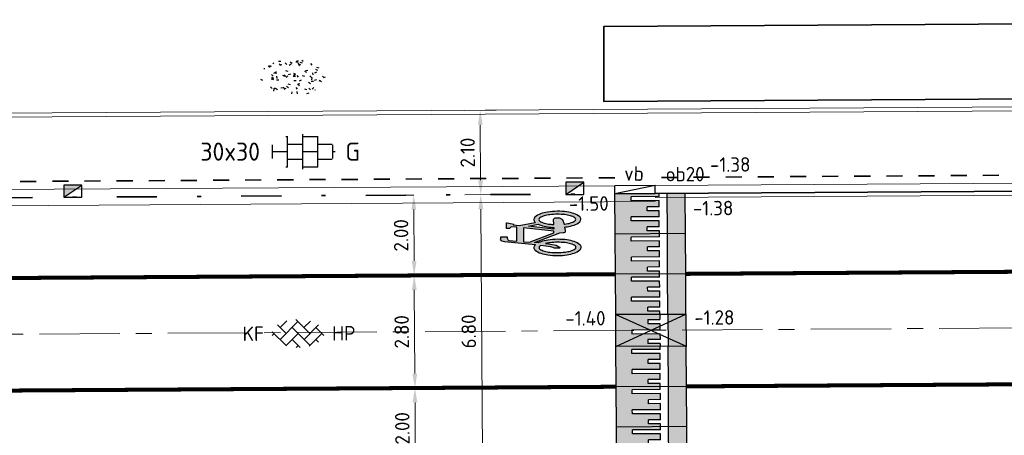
# Model space of a CAD drawing. Header units: metres. Extents: x 97990 to 98409, y 436026 to 436301.
# Tile 42 of 55: x 98240 to 98265, y 436276 to 436286. Entities that reach past the tile are written whole.
import ezdxf
from ezdxf.enums import TextEntityAlignment as Align

# ---------------------------------------------------------------- set-up
doc = ezdxf.new("R2010")
doc.units = ezdxf.units.M
for name, pattern in [('AM-AS-SO', [16, 10, -2, 2, -2]), ('VH-GELEIDEBAND-SO', [6, 2, -2, 0, -2]), ('VW-11_STREEP', [2, 1, -1]), ('ZZ-HIDDEN-SO', [4, 2, -2])]:
    doc.linetypes.add(name, pattern=pattern)
for name, color, linetype, lineweight in [('N-WE-AM-AS_WEG-G', 10, 'AM-AS-SO', 18), ('N-WE-GR-GRAS-S-200', 60, 'Continuous', 25), ('N-WE-GR-HAAG-G', 94, 'GR-HAAG1-SO', 35), ('N-WE-RI-HWA_KOLK-S-200', 150, 'Continuous', 25), ('N-WE-VH-DREMPEL_PREFAB_ELEMENT-S', 30, 'Continuous', 25), ('N-WE-VH-FUNDERING_ZANDCEMENTSTABILISATIE-G', 7, 'ZZ-HIDDEN-SO', 35), ('N-WE-VH-KANTOPSLUITING-T18-200', 1, 'Continuous', 18), ('N-WE-VH-KANTOPSLUITING_ACHTERKANTBAND-G', 1, 'Continuous', 18), ('N-WE-VH-KANTOPSLUITING_GELEIDEBAND-G', 20, 'VH-GELEIDEBAND-SO', 35), ('N-WE-VH-KANTOPSLUITING_OPSLUITBAND-G', 150, 'Continuous', 35), ('N-WE-VH-KANTOPSLUITING_OPSLUITBAND_100X200-G', 1, 'Continuous', 18), ('N-WE-VH-KANTVERHARDING_ROLLAAG-G', 60, 'Continuous', 18), ('N-WE-VH-KANTVERHARDING_STREKLAAG-G', 60, 'Continuous', 18), ('N-WE-VH-M-200', 7, 'Continuous', 18), ('N-WE-VH-NAP-T18-200', 4, 'Continuous', 18), ('N-WE-VH-OPENVERHARDING_BETONSTRAATSTEEN-S-200', 90, 'Continuous', 25), ('N-WE-VH-OPENVERHARDING_TEGEL-S-250', 90, 'Continuous', 25), ('N-WE-VW-MARKERING_LANGS_STREEP_11_010-G', 7, 'VW-11_STREEP', 13), ('N-WE-VW-MARKERING_SYMBOOL-S', 7, 'Continuous', 25), ('R-WE-VH-KANTOPSLUITING_ELEMENT_VERLOOPBAND-S', 40, 'Continuous', 25)]:
    doc.layers.add(name, color=color, linetype=linetype, lineweight=lineweight)
doc.styles.add('NLCS-ISO', font='NLCS-ISO.ttf')
doc.styles.add('NLCS-ISO-M200-T18', font='NLCS-ISO.ttf', dxfattribs={"height": 0.36})
doc.linetypes.add('GR-HAAG1-SO', pattern='A,6,[176,NLCS.SHX,S=0.125,R=0,X=0,Y=0],-2', length=8)
doc.dimstyles.new('NLCS-M200-T18-PIJL_L2_H0', dxfattribs={"dimscale": 0.2, "dimtxt": 2.5, "dimasz": 1.8, "dimexe": 2, "dimexo": 2, "dimgap": 0.7, "dimtad": 1, "dimzin": 0, "dimdsep": 46, "dimtxsty": 'NLCS-ISO-M200-T18', "dimcen": 0, "dimdle": 2, "dimclrd": 256, "dimclre": 256, "dimclrt": 1, "dimadec": 0, "dimazin": 0, "dimtfac": 1, "dimtdec": 3, "dimtofl": 0, "dimtmove": 0, "dimatfit": 3, "dimfxl": 2, "dimfxlon": 1, "dimtfillclr": 256, "dimtolj": 1, "dimtzin": 0, "dimlwd": -1, "dimlwe": -1, "dimarcsym": 0})

# ---------------------------------------------------------------- blocks, each defined once
blk = doc.blocks.new('SVH-DREMPEL_PREFAB_1750X1000')
h = blk.add_hatch(color=254)
h.dxf.hatch_style = 1
h.paths.add_polyline_path([(1, 1.75), (0, 1.75), (0, 1.300000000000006), (1, 1.300000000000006)])
h.paths.add_polyline_path([(0.8250000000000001, 1.100000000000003), (0.675, 1.100000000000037), (0.675, 0.7999999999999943), (0.5750000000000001, 0.7999999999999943), (0.5750000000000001, 1.100000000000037), (0.425, 1.100000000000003), (0.425, 0.4000000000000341), (0.325, 0.4000000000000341), (0.325, 1.100000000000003), (0.175, 1.100000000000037), (0.175, 0.7999999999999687), (0.07499999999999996, 0.7999999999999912), (0.07500000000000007, 1.10000000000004), (0, 1.100000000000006), (0, 0), (1, -2.220446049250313e-16), (1, 1.100000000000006), (0.925, 1.100000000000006), (0.925, 0.4000000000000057), (0.8250000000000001, 0.4000000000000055)])
for p, q in [((0, 1.75), (0, 0)), ((0, 1.75), (1, 1.75)), ((1, 1.75), (1, 0)), ((0, 1.300000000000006), (1, 1.300000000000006)), ((0, 1.100000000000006), (0.075, 1.10000000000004)), ((0.075, 1.10000000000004), (0.075, 0.7999999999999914)), ((0.175, 1.100000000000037), (0.325, 1.100000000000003)), ((0.175, 1.100000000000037), (0.175, 0.7999999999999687)), ((0.325, 1.100000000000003), (0.325, 0.4000000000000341)), ((0.425, 1.100000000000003), (0.5750000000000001, 1.100000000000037)), ((0.425, 1.100000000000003), (0.425, 0.4000000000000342)), ((0.5750000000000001, 1.100000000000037), (0.5750000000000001, 0.7999999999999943)), ((0.675, 1.100000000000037), (0.8250000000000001, 1.100000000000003)), ((0.675, 1.100000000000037), (0.675, 0.7999999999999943)), ((0.8250000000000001, 1.100000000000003), (0.8250000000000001, 0.4000000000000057)), ((0.925, 1.100000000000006), (1, 1.100000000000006)), ((0.925, 1.100000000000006), (0.925, 0.4000000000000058)), ((0.075, 0.7999999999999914), (0.175, 0.7999999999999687)), ((0.5750000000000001, 0.7999999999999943), (0.675, 0.7999999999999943)), ((0.325, 0.4000000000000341), (0.425, 0.4000000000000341)), ((0.8250000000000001, 0.4000000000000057), (0.925, 0.4000000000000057)), ((0, 0), (1, 0))]:
    blk.add_line(p, q)
blk = doc.blocks.new('SVW-MARKERING_SYMBOOL_FIETS_2.0')
h = blk.add_hatch(color=256)
h.paths.add_polyline_path([(-0.0893796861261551, 1.999999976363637), (-0.1260769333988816, 1.999999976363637), (-0.1260769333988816, 2), (-0.1627741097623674, 2, 0.2360683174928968), (-0.1994714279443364, 1.963302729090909), (-0.2178200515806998, 1.90825685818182), (-0.2942099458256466, 1.135263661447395, 0.006813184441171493), (-0.3019926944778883, 1.144906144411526, 0.2231196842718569), (-0.3646090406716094, 1.174311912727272, 0.2231196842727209), (-0.4272253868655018, 1.144906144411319, 0.09064812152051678), (-0.5073278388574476, 1.002337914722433, 0.04745077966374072), (-0.5494175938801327, 0.8275192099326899, 0.03537354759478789), (-0.5664439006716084, 0.5871559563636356, 0.03537354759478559), (-0.5494175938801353, 0.346792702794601, 0.04745077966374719), (-0.5073278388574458, 0.1719739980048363, 0.09064812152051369), (-0.4272253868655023, 0.02940576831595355, 0.2231196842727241), (-0.3646090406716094, 0, 0.223119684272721), (-0.3019926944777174, 0.02940576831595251, 0.0906481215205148), (-0.2218902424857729, 0.1719739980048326, 0.04745077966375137), (-0.1798004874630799, 0.3467927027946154, 0.03537354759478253), (-0.1627741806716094, 0.5871559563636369, 0.03537354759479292), (-0.1798004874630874, 0.8275192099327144, 0.04745077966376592), (-0.2218902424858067, 1.002337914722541, 0.038863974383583), (-0.2499456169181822, 1.06710290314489), (-0.2416865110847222, 1.160706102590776), (0.002363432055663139, 0.5253944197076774), (0.002363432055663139, 0.440366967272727, 0.5446649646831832), (0.05740930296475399, 0.3853210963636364), (0.1407486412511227, 0.4032653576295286, 0.008345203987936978), (0.1478301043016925, 0.3467927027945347, 0.04745077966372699), (0.1899198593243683, 0.1719739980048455, 0.09064812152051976), (0.2700223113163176, 0.02940576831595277, 0.2231196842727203), (0.3326386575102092, 0, 0.2231196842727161), (0.3952550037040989, 0.02940576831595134, 0.09064812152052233), (0.4753574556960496, 0.171973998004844, 0.04745077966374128), (0.5174472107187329, 0.3467927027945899, 0.03537354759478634), (0.5344735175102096, 0.5871559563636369, 0.03537354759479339), (0.5174472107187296, 0.8275192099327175, 0.04745077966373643), (0.4753574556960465, 1.002337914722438, 0.09064812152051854), (0.3952550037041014, 1.14490614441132, 0.22311968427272), (0.3326386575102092, 1.174311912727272, 0.2231196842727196), (0.2700223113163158, 1.14490614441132, 0.006813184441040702), (0.2622395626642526, 1.135263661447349), (0.1858496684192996, 1.541284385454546), (0.2041982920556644, 1.688073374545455), (0.222546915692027, 1.66972475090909), (0.2592441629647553, 1.834862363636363, 0.5489458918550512), (0.2408955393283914, 1.853210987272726), (0.1124551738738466, 1.853210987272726), (0.1124551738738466, 1.779816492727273), (0.1589383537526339, 1.733333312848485), (0.1491524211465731, 1.596330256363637), (-0.2032490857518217, 1.596330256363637), (-0.185406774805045, 1.798543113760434, -0.2817769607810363), (-0.1260769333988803, 1.834862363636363), (-0.0893796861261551, 1.834862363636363)])
h.paths.add_polyline_path([(0.1308037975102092, 1.431192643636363), (0.03906067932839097, 0.6788990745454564), (0.002363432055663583, 0.6788990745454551), (-0.2306719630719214, 1.285537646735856), (-0.2178200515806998, 1.431192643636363)], flags=16)
h.paths.add_polyline_path([(0.1675010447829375, 1.302752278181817), (0.2155579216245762, 1.062467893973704, 0.03598583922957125), (0.1899198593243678, 1.002337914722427, 0.04745077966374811), (0.1478301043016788, 0.8275192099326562, 0.02190482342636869), (0.1332736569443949, 0.6788990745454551), (0.09410655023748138, 0.6788990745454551)], flags=16)
h.paths.add_polyline_path([(-0.3266833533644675, 1.025730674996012, -0.01664003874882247), (-0.3127564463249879, 1.003573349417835), (-0.3462604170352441, 0.7522935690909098), (-0.3829576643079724, 0.6605504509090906), (-0.3829576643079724, 0.5504587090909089, 0.7207592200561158), (-0.3646090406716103, 0.5321100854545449, 0.1622776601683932), (-0.3462604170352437, 0.5504587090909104), (-0.3095631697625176, 0.6238532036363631), (-0.2728659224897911, 0.8073394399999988), (-0.2662235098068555, 0.8826201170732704, -0.03090717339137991), (-0.2470638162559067, 0.7756656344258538, -0.02887400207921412), (-0.2361686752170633, 0.5871559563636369, -0.0288740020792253), (-0.2470638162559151, 0.3986462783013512, -0.03940657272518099), (-0.2737879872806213, 0.2627950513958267, -0.08052682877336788), (-0.3266833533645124, 0.1485812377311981, -0.249059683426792), (-0.3646090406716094, 0.128440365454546, -0.2490596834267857), (-0.4025347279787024, 0.1485812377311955, -0.08052682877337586), (-0.455430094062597, 0.262795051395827, -0.03940657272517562), (-0.4821542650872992, 0.3986462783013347, -0.02887400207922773), (-0.4930494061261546, 0.5871559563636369, -0.02887400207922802), (-0.4821542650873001, 0.7756656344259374, -0.03940657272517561), (-0.4554300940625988, 0.9115168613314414, -0.08052682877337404), (-0.4025347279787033, 1.025730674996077, -0.2490596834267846), (-0.3646090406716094, 1.045871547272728, -0.2490596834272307)], flags=16)
h.paths.add_polyline_path([(0.3326386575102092, 1.045871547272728, -0.2490596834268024), (0.3705643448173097, 1.025730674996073, -0.08052682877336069), (0.4234597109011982, 0.9115168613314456, -0.03940657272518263), (0.4501838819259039, 0.7756656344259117, -0.02887400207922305), (0.4610790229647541, 0.5871559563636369, -0.02887400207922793), (0.4501838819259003, 0.3986462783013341, -0.03940657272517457), (0.423459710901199, 0.2627950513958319, -0.08052682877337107), (0.3705643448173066, 0.1485812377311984, -0.2490596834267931), (0.3326386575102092, 0.128440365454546, -0.2490596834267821), (0.2947129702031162, 0.1485812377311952, -0.08052682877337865), (0.2418176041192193, 0.2627950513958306, -0.03940657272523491), (0.2150934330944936, 0.3986462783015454, -0.003097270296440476), (0.2128827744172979, 0.418796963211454), (0.3326386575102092, 0.4587155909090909), (0.3693359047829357, 0.5321100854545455), (0.3693359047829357, 0.6422018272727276, 0.4142135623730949), (0.3326386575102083, 0.6788990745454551), (0.2067722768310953, 0.6788990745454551, -0.01484253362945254), (0.2150934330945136, 0.775665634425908, -0.0394065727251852), (0.2418176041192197, 0.9115168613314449, -0.08052682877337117), (0.2947129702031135, 1.025730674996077, -0.2490596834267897)], flags=16)
at = {"flags": 128}
for points in [[(-0.2942099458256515, 1.135263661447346), (-0.2178200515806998, 1.908256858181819), (-0.1994714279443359, 1.96330272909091, -0.4142135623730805), (-0.1260769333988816, 1.999999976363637), (-0.0893796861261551, 1.999999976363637), (-0.0893796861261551, 1.834862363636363), (-0.1260769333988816, 1.834862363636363, 0.2817769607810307), (-0.185406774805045, 1.798543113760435), (-0.2032490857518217, 1.596330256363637), (0.1491524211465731, 1.596330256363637), (0.1589383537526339, 1.733333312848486), (0.1124551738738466, 1.779816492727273), (0.1124551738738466, 1.853210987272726), (0.2408955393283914, 1.853210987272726, -0.5489458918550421), (0.2592441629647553, 1.834862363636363), (0.222546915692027, 1.66972475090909), (0.2041982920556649, 1.688073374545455), (0.1858496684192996, 1.541284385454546), (0.2622395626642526, 1.135263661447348)], [(-0.3019926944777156, 1.144906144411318, 0.22311968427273), (-0.3646090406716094, 1.174311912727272, 0.2231196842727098), (-0.4272253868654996, 1.144906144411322, 0.09064812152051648), (-0.5073278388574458, 1.002337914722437, 0.04745077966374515), (-0.5494175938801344, 0.827519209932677, 0.03537354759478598), (-0.5664439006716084, 0.5871559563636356, 0.0353735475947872), (-0.5494175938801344, 0.34679270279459, 0.04745077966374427), (-0.5073278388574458, 0.1719739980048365, 0.09064812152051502), (-0.4272253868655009, 0.0294057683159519, 0.2231196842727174), (-0.3646090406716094, 0, 0.2231196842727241), (-0.3019926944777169, 0.0294057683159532, 0.09064812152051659), (-0.2218902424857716, 0.1719739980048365, 0.04745077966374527), (-0.1798004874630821, 0.3467927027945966, 0.03537354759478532), (-0.1627741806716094, 0.5871559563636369, 0.03537354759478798), (-0.1798004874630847, 0.827519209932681, 0.04745077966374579), (-0.2218902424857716, 1.002337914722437, 0.03886397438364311), (-0.2499456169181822, 1.067102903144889), (-0.2416865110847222, 1.160706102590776), (0.002363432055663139, 0.5253944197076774), (0.002363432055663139, 0.440366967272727, 0.544664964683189), (0.05740930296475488, 0.3853210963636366), (0.1407486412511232, 0.4032653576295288, 0.008345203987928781), (0.1478301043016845, 0.34679270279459, 0.04745077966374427), (0.1899198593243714, 0.1719739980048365, 0.09064812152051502), (0.270022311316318, 0.0294057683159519, 0.2231196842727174), (0.3326386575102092, 0, 0.2231196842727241), (0.3952550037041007, 0.0294057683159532, 0.09064812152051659), (0.4753574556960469, 0.1719739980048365, 0.04745077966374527), (0.5174472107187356, 0.3467927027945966, 0.03537354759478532), (0.5344735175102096, 0.5871559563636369, 0.03537354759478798), (0.5174472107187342, 0.827519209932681, 0.04745077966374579), (0.4753574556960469, 1.002337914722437, 0.09064812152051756), (0.3952550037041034, 1.144906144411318, 0.22311968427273), (0.3326386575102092, 1.174311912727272, 0.2231196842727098), (0.270022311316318, 1.144906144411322)]]:
    blk.add_lwpolyline(points, format="xyb", dxfattribs=at)
blk.add_lwpolyline([(-0.2306719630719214, 1.285537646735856), (0.002363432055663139, 0.6788990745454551), (0.03906067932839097, 0.6788990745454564), (0.1308037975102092, 1.431192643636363), (-0.2178200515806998, 1.431192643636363)], close=True, dxfattribs=at)
for points in [[(0.2155579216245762, 1.062467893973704, 0.03598583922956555), (0.1899198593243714, 1.002337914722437, 0.04745077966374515), (0.1478301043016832, 0.827519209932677, 0.02190482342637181), (0.1332736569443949, 0.6788990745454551), (0.09410655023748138, 0.6788990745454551), (0.167501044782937, 1.302752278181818)], [(-0.2662235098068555, 0.8826201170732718), (-0.2728659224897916, 0.8073394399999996), (-0.3095631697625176, 0.6238532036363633), (-0.3462604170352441, 0.5504587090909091, -0.1622776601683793), (-0.3646090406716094, 0.5321100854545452, -0.7207592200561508), (-0.3829576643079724, 0.5504587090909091), (-0.3829576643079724, 0.6605504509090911), (-0.3462604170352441, 0.7522935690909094), (-0.3127564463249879, 1.003573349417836, 0.01664003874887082), (-0.3266833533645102, 1.025730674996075, 0.2490596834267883), (-0.3646090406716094, 1.045871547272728, 0.2490596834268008), (-0.4025347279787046, 1.025730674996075, 0.08052682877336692), (-0.4554300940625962, 0.9115168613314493, 0.0394065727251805), (-0.4821542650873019, 0.7756656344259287, 0.02887400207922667), (-0.4930494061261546, 0.5871559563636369, 0.02887400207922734), (-0.4821542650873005, 0.3986462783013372, 0.03940657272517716), (-0.4554300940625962, 0.2627950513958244, 0.08052682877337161), (-0.4025347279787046, 0.1485812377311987, 0.2490596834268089), (-0.3646090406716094, 0.128440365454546, 0.2490596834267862), (-0.3266833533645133, 0.1485812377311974, 0.08052682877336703), (-0.2737879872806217, 0.2627950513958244, 0.0394065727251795), (-0.247063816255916, 0.3986462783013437, 0.02887400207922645), (-0.2361686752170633, 0.5871559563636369, 0.02887400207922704), (-0.247063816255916, 0.7756656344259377, 0.0309071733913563)], [(0.4610790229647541, 0.5871559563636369, 0.02887400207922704), (0.4501838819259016, 0.7756656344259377, 0.0394065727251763), (0.4234597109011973, 0.9115168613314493, 0.08052682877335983), (0.3705643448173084, 1.025730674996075, 0.2490596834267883), (0.3326386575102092, 1.045871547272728, 0.2490596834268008), (0.2947129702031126, 1.025730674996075, 0.08052682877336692), (0.2418176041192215, 0.9115168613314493, 0.0394065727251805), (0.2150934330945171, 0.7756656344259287, 0.01484253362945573), (0.2067722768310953, 0.6788990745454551), (0.3326386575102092, 0.6788990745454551, -0.4142135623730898), (0.3693359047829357, 0.6422018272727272), (0.3693359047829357, 0.5321100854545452), (0.3326386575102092, 0.4587155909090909), (0.2128827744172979, 0.4187969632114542, 0.003097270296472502), (0.2150934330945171, 0.3986462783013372, 0.03940657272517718), (0.2418176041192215, 0.2627950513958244, 0.0805268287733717), (0.2947129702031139, 0.1485812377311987, 0.2490596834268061), (0.3326386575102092, 0.128440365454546, 0.2490596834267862), (0.3705643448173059, 0.1485812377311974, 0.08052682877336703), (0.4234597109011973, 0.2627950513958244, 0.0394065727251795), (0.4501838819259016, 0.3986462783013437, 0.02887400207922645)]]:
    blk.add_lwpolyline(points, format="xyb", close=True, dxfattribs=at)
for centre, radius, start, end in [((-0.6519019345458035, 0.8545213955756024), 0.4547084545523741, 38.12735981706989, 39.68880251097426), ((0.6199315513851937, 0.8545213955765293), 0.454708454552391, 140.3111974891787, 141.8726401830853)]:
    blk.add_arc(centre, radius, start, end)
blk = doc.blocks.new('SVH-KANTOPSLUITING_VERLOOP_180 200X250_50 200X200_LINKS')
for p, q in [((1, 5.820766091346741e-11), (7.760547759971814e-11, -0.1999999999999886)), ((7.760547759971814e-11, -0.1999999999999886), (0, 0)), ((1, 5.820766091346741e-11), (0, 0)), ((1, -0.199999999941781), (1, 5.820766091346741e-11)), ((1, -0.199999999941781), (7.760547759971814e-11, -0.1999999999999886))]:
    blk.add_line(p, q)
blk = doc.blocks.new('SVH-BSS_KEIFORMAAT_KEPER_KL-SO')
for p, q in [((-2.227386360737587, 0.7424621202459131), (-1.387291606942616, 1.582556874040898)), ((-2.227386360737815, -0.7424621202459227), (-2.461364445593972e-13, 1.484924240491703)), ((-0.2594888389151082, 1.744413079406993), (1.484924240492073, -2.322309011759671e-13)), ((0.742462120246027, 0.7424621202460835), (1.540824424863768, 1.540824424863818)), ((-3.217335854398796, 0.2474873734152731), (-1.484924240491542, -1.484924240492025)), ((-3.217335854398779, -0.2474873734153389), (-2.969848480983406, 3.774758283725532e-14)), ((-2.561802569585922, 1.07687832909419), (-1.484924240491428, -2.748912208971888e-13)), ((-1.540824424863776, -1.540824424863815), (2.086109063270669e-13, 2.082778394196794e-13)), ((-0.7424621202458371, 0.7424621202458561), (1.484924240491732, -1.48492424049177)), ((0.7424621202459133, -0.7424621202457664), (2.561802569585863, 1.07687832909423)), ((1.387291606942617, -1.582556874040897), (2.969848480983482, 9.325873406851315e-15)), ((2.227386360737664, 0.7424621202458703), (3.217335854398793, -0.2474873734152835)), ((-0.7424621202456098, -0.7424621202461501), (0.2594888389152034, -1.744413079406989)), ((2.227386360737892, -0.7424621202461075), (2.561802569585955, -1.076878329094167)), ((-0.259488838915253, -1.744413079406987), (9.492406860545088e-14, -1.484924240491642))]:
    blk.add_line(p, q)
at = {"style": 'NLCS-ISO'}
blk.add_attdef('FORMAAT', text='', height=1.8, dxfattribs=at).set_placement((-4.25, 3.445092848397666e-16), align=Align.MIDDLE_RIGHT)
blk.add_attdef('KLEUR', text='', height=1.8, dxfattribs=at).set_placement((4.25, 0), align=Align.MIDDLE_LEFT)
at = {"style": 'NLCS-ISO', "flags": 1}
blk.add_attdef('FUNCTIE', text='', height=1.8, dxfattribs=at).set_placement((-7.804418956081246e-16, -2.75), align=Align.TOP_CENTER)
blk = doc.blocks.new('SVH-TEGEL_300X300_DUN_HALFST_KL-SO')
for p, q in [((-1.674005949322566, 1.5), (-1.499999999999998, 1.5)), ((-1.499999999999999, -1.552460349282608), (-1.499999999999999, 1.552460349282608)), ((1.110223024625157e-15, -1.75), (1.110223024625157e-15, 1.75)), ((2.220446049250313e-15, 1.5), (1.500000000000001, 1.5)), ((1.500000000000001, -1.552460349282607), (1.500000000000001, 1.552460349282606)), ((-2.999999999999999, -0.6730769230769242), (-2.999999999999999, 0.6730769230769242)), ((-2.999999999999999, 0), (-1.499999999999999, 0)), ((-1.499999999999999, 0.7500000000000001), (1.110223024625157e-15, 0.7500000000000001)), ((0, 0), (1.500000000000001, 0)), ((1.500000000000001, 0.7500000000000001), (2.936400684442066, 0.7500000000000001)), ((3, -0.6730769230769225), (3, 0.6730769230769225)), ((3, 0), (3.25, 0)), ((-1.5, -0.7500000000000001), (0, -0.7500000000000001)), ((1.499999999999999, -0.7500000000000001), (2.936400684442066, -0.7500000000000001)), ((-1.674005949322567, -1.5), (-1.499999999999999, -1.5)), ((1.110223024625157e-15, -1.5), (1.500000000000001, -1.5))]:
    blk.add_line(p, q)
at = {"style": 'NLCS-ISO'}
blk.add_attdef('FORMAAT', text='', height=1.8, dxfattribs=at).set_placement((-4.25, 3.214697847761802e-16), align=Align.MIDDLE_RIGHT)
blk.add_attdef('KLEUR', text='', height=1.8, dxfattribs=at).set_placement((4.25, -4.133182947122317e-16), align=Align.MIDDLE_LEFT)
at = {"style": 'NLCS-ISO', "flags": 1}
blk.add_attdef('FUNCTIE', text='', height=1.8, dxfattribs=at).set_placement((-4.89008351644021e-16, -2.75), align=Align.TOP_CENTER)
blk = doc.blocks.new('SRI-KOLK_TROTTOIR-SO')
blk.add_hatch(color=256).paths.add_polyline_path([(1.125000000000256, 1.499999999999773), (-1.124999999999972, 1.499999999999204), (-1.124999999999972, 5.684341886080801e-13)])
blk.add_line((-1.124999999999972, 0), (1.124999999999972, 1.499999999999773))
at = {"flags": 128}
blk.add_lwpolyline([(-1.124999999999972, 0), (1.124999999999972, 0), (1.124999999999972, 1.499999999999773), (-1.124999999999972, 1.499999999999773)], close=True, dxfattribs=at)
blk = doc.blocks.new('*D79')
at = {"layer": 'Defpoints', "color": 0, "ltscale": 0.2, "transparency": 16777216}
for p in [(98240.75947093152, 436281.8118509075), (98240.80201595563, 436275.0119252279), (98251.71061705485, 436275.0806212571)]:
    blk.add_point(p, dxfattribs=at)
at = {"layer": 'N-WE-VH-M-200', "ltscale": 0.2, "transparency": 16777216}
for p, q in [((98251.26780301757, 436281.878026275), (98252.06778715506, 436281.8830641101)), ((98251.67006211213, 436281.5205523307), (98251.70835002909, 436275.4406141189)), ((98251.31062498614, 436275.0781023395), (98252.11060912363, 436275.0831401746))]:
    blk.add_line(p, q, dxfattribs=at)
for points in [[(98251.61006330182, 436281.520174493), (98251.73006092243, 436281.5209301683), (98251.66779508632, 436281.8805451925)], [(98251.64835121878, 436275.4402362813), (98251.7683488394, 436275.4409919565), (98251.7106170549, 436275.080621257)]]:
    blk.add_solid(points, dxfattribs=at)
at = {"layer": 'N-WE-VH-M-200', "color": 1, "ltscale": 0.2, "transparency": 16777216, "insert": (98251.36921241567, 436278.4785680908), "char_height": 0.36, "attachment_point": 5, "rotation": 90.36081074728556, "style": 'NLCS-ISO-M200-T18'}
blk.add_mtext('\\A1;6.80', dxfattribs=at)
blk = doc.blocks.new('*D80')
at = {"layer": 'Defpoints', "color": 0, "ltscale": 0.2, "transparency": 16777216}
for p in [(98244.9260592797, 436283.9380665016), (98251.66779549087, 436281.8804803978), (98244.93929085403, 436281.8381081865)]:
    blk.add_point(p, dxfattribs=at)
at = {"layer": 'N-WE-VH-M-200', "ltscale": 0.2, "transparency": 16777216}
for p, q in [((98251.25457910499, 436283.9779198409), (98252.05456324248, 436283.9829576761)), ((98251.65683819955, 436283.6204458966), (98251.66552846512, 436282.2404732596)), ((98251.26780342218, 436281.8779614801), (98252.06778755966, 436281.8829993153))]:
    blk.add_line(p, q, dxfattribs=at)
for points in [[(98251.59683938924, 436283.620068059), (98251.71683700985, 436283.6208237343), (98251.65457117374, 436283.9804387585)], [(98251.60552965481, 436282.2400954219), (98251.72552727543, 436282.2408510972), (98251.66779549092, 436281.8804803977)]]:
    blk.add_solid(points, dxfattribs=at)
at = {"layer": 'N-WE-VH-M-200', "color": 1, "ltscale": 0.2, "transparency": 16777216, "insert": (98251.34118967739, 436282.9284444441), "char_height": 0.36, "attachment_point": 5, "rotation": 90.36081074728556, "style": 'NLCS-ISO-M200-T18'}
blk.add_mtext('\\A1;2.10', dxfattribs=at)
blk = doc.blocks.new('*D185')
at = {"layer": 'Defpoints', "color": 0, "ltscale": 0.2, "transparency": 16777216}
for p in [(98250.0291969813, 436277.0718372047), (98250.0291969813, 436277.0718372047), (98250.04171959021, 436275.0698007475)]:
    blk.add_point(p, dxfattribs=at)
at = {"layer": 'N-WE-VH-M-200', "ltscale": 0.2, "transparency": 16777216}
for p, q in [((98250.0291969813, 436277.0718372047), (98249.62920480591, 436277.0693352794)), ((98250.0394678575, 436275.4297937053), (98250.03144871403, 436276.7118442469)), ((98250.04171959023, 436275.0698007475), (98250.4417117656, 436275.0723026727))]:
    blk.add_line(p, q, dxfattribs=at)
for points in [[(98249.97144988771, 436276.7114689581), (98250.09144754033, 436276.7122195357), (98250.0291969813, 436277.0718372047)], [(98249.97946903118, 436275.4294184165), (98250.0994666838, 436275.4301689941), (98250.04171959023, 436275.0698007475)]]:
    blk.add_solid(points, dxfattribs=at)
at = {"layer": 'N-WE-VH-M-200', "color": 1, "ltscale": 0.2, "transparency": 16777216, "insert": (98249.7154645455, 436276.0688174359), "char_height": 0.36, "attachment_point": 5, "rotation": 90.35837673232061, "style": 'NLCS-ISO-M200-T18'}
blk.add_mtext('\\A1;2.00', dxfattribs=at)
blk = doc.blocks.new('*D186')
at = {"layer": 'Defpoints', "color": 0, "ltscale": 0.2, "transparency": 16777216}
for p in [(98250.011544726, 436279.8717815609), (98250.01168350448, 436279.871782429), (98250.0291969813, 436277.0718372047)]:
    blk.add_point(p, dxfattribs=at)
at = {"layer": 'N-WE-VH-M-200', "ltscale": 0.2, "transparency": 16777216}
for p, q in [((98250.01168350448, 436279.871782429), (98250.41167567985, 436279.8742843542)), ((98250.02694524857, 436277.4318301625), (98250.01393523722, 436279.5117894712)), ((98250.0291969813, 436277.0718372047), (98249.62920480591, 436277.0693352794))]:
    blk.add_line(p, q, dxfattribs=at)
for points in [[(98249.95393641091, 436279.5114141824), (98250.07393406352, 436279.51216476), (98250.01168350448, 436279.871782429)], [(98249.96694642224, 436277.4314548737), (98250.08694407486, 436277.4322054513), (98250.0291969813, 436277.0718372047)]]:
    blk.add_solid(points, dxfattribs=at)
at = {"layer": 'N-WE-VH-M-200', "color": 1, "ltscale": 0.2, "transparency": 16777216, "insert": (98249.70044650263, 436278.4698082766), "char_height": 0.36, "attachment_point": 5, "rotation": 90.35837673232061, "style": 'NLCS-ISO-M200-T18'}
blk.add_mtext('\\A1;2.80', dxfattribs=at)
blk = doc.blocks.new('*D187')
at = {"layer": 'Defpoints', "color": 0, "ltscale": 0.2, "transparency": 16777216}
for p in [(98249.99917387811, 436281.8717433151), (98249.99917387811, 436281.8717433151), (98250.011544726, 436279.8717815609)]:
    blk.add_point(p, dxfattribs=at)
at = {"layer": 'N-WE-VH-M-200', "ltscale": 0.2, "transparency": 16777216}
for p, q in [((98249.99917387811, 436281.8717433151), (98249.59918170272, 436281.8692413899)), ((98250.00943177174, 436280.2317753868), (98250.00142561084, 436281.5117503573)), ((98250.01168350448, 436279.871782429), (98250.41167567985, 436279.8742843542))]:
    blk.add_line(p, q, dxfattribs=at)
for points in [[(98249.94142678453, 436281.5113750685), (98250.06142443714, 436281.5121256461), (98249.99917387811, 436281.8717433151)], [(98249.94943294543, 436280.231400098), (98250.06943059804, 436280.2321506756), (98250.01168350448, 436279.871782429)]]:
    blk.add_solid(points, dxfattribs=at)
at = {"layer": 'N-WE-VH-M-200', "color": 1, "ltscale": 0.2, "transparency": 16777216, "insert": (98249.68543495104, 436280.8697613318), "char_height": 0.36, "attachment_point": 5, "rotation": 90.35837673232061, "style": 'NLCS-ISO-M200-T18'}
blk.add_mtext('\\A1;2.00', dxfattribs=at)
blk = doc.blocks.new('SGR-GRAS_01_KL-SO')
h = blk.add_hatch()
h.set_pattern_fill('AGR-GRAS_01', color=256, scale=0.075, pattern_type=2)
h.set_pattern_definition([(0, (0, 0), (1.875, 1.875), [0.225, -1.5]), (45, (0.75, 0.375), (-0.2121320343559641, 3.500178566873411), [0.225, -1.5]), (29.99999999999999, (0.15, 0.225), (0.4264900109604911, 2.411297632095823), [0.225, -1.5]), (15, (0.6, 0.8999999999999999), (0.7230506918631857, 1.358426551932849), [0.225, -1.5]), (135, (0.3, 3.75), (-0.05303300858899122, -1.219759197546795), [0.225, -1.5]), (150, (2.25, 0.75), (0.4044228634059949, -1.099519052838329), [0.225, -1.5]), (165, (0.45, 0.075), (0.2689726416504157, -1.314402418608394), [0.225, -1.5]), (85, (0.75, 0.75), (-1.636270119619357, 1.950030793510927), [0.225, -1.5]), (99.99999999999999, (0, 0), (-2.085220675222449, 1.4600872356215), [0.225, -1.5])])
edge = h.paths.add_edge_path()
edge.add_ellipse((0, 0), major_axis=(-3.25, 1.642295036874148e-15), ratio=0.5384615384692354, start_angle=0, end_angle=359.9999999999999)
at = {"style": 'NLCS-ISO'}
blk.add_attdef('TYPE', text='', height=1.8, dxfattribs=at).set_placement((4.25, -1.446759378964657e-15), align=Align.MIDDLE_LEFT)

msp = doc.modelspace()

# ---------------------------------------------------------------- hatches: boundary and pattern name
at = {"layer": 'N-WE-VH-DREMPEL_PREFAB_ELEMENT-S'}
h = msp.add_hatch(color=254, dxfattribs=at)
h.dxf.hatch_style = 1
h.paths.add_polyline_path([(98255.0261743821, 436278.901066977), (98256.12615362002, 436278.9079751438), (98256.12698002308, 436278.7763879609), (98255.82698593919, 436278.774503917), (98255.82761395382, 436278.674505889), (98256.12760803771, 436278.6763899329), (98256.12855005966, 436278.526392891), (98255.42856386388, 436278.5219967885), (98255.4287055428, 436278.4994374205), (98255.0287129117, 436278.4969341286)])
h.paths.add_polyline_path([(98255.0287129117, 436278.4969341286), (98255.4287055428, 436278.4994374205), (98255.4291918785, 436278.4219987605), (98256.12917807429, 436278.4263948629), (98256.12972821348, 436278.282922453), (98255.82973412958, 436278.2810384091), (98255.8303621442, 436278.1810403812), (98256.13035622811, 436278.1829244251), (98256.13082722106, 436278.1079287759), (98255.03084893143, 436278.1010177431)])
h = msp.add_hatch(color=254, dxfattribs=at)
h.dxf.hatch_style = 1
h.paths.add_polyline_path([(98256.77613987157, 436278.912057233), (98256.78120630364, 436278.1054833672), (98256.33121517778, 436278.1026573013), (98256.32614967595, 436278.909231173)])

# ---------------------------------------------------------------- linework, layer by layer
at = {"layer": 'N-WE-AM-AS_WEG-G', "ltscale": 0.2}
msp.add_line((98227.88148239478, 436278.3322347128), (98266.61118101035, 436278.5764061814), dxfattribs=at)
at = {"layer": 'N-WE-GR-HAAG-G', "ltscale": 0.5}
msp.add_lwpolyline([(98281.37919115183, 436286.2348963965), (98254.72770133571, 436286.0643014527), (98254.72770133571, 436284.201452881), (98281.37919115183, 436284.3695559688)], close=True, dxfattribs=at)
at = {"layer": 'N-WE-VH-DREMPEL_PREFAB_ELEMENT-S'}
for p, q in [((98255.0261743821, 436278.9010669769), (98256.77613987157, 436278.912057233)), ((98255.03084893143, 436278.1010177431), (98256.77613987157, 436278.912057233)), ((98256.12615362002, 436278.9079751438), (98256.12698002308, 436278.7763879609)), ((98256.32614967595, 436278.909231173), (98256.33121517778, 436278.1026573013)), ((98256.77613987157, 436278.912057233), (98256.78120630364, 436278.1054833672)), ((98255.03084893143, 436278.1010177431), (98255.02617437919, 436278.9010669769)), ((98255.0261743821, 436278.9010669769), (98256.78081439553, 436278.1120120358)), ((98255.82698593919, 436278.774503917), (98256.12698002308, 436278.7763879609)), ((98255.82698593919, 436278.774503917), (98255.82761395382, 436278.6745058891)), ((98255.82761395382, 436278.674505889), (98256.12760803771, 436278.6763899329)), ((98256.12760803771, 436278.6763899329), (98256.12855005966, 436278.526392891)), ((98255.42856386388, 436278.5219967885), (98256.12855005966, 436278.526392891)), ((98255.42856386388, 436278.5219967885), (98255.4291918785, 436278.4219987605)), ((98255.4291918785, 436278.4219987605), (98256.12917807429, 436278.4263948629)), ((98256.12917807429, 436278.4263948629), (98256.13012009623, 436278.276397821)), ((98256.12972821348, 436278.282922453), (98255.82973412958, 436278.2810384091)), ((98255.82973412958, 436278.2810384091), (98255.8303621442, 436278.1810403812)), ((98256.13035622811, 436278.1829244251), (98255.8303621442, 436278.1810403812)), ((98256.13035622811, 436278.1829244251), (98256.13082723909, 436278.107925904)), ((98256.78081442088, 436278.1120079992), (98255.03084893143, 436278.1010177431))]:
    msp.add_line(p, q, dxfattribs=at)
at = {"layer": 'N-WE-VH-FUNDERING_ZANDCEMENTSTABILISATIE-G', "ltscale": 0.2}
for p, q in [((98280.56469937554, 436282.4644516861), (98256.00402085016, 436282.3096088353)), ((98255.00450349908, 436282.303403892), (98236.6073528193, 436282.1873224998))]:
    msp.add_line(p, q, dxfattribs=at)
at = {"layer": 'N-WE-VH-KANTOPSLUITING_ACHTERKANTBAND-G', "ltscale": 0.5}
for p, q in [((98236.52017168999, 436283.8866057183), (98304.55421243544, 436284.3157274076)), ((98255.00576542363, 436282.1034078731), (98236.60861474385, 436281.987326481)), ((98280.56596025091, 436282.2644556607), (98256.00528172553, 436282.1096128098))]:
    msp.add_line(p, q, dxfattribs=at)
at = {"layer": 'N-WE-VH-KANTOPSLUITING_GELEIDEBAND-G', "ltscale": 0.5}
msp.add_line((98256.00700630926, 436281.9096197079), (98236.60987561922, 436281.7873304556), dxfattribs=at)
at = {"layer": 'N-WE-VH-KANTOPSLUITING_OPSLUITBAND-G', "ltscale": 0.5}
msp.add_line((98280.56720141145, 436282.064459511), (98256.00700630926, 436281.9096197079), dxfattribs=at)
at = {"layer": 'N-WE-VH-KANTOPSLUITING_OPSLUITBAND_100X200-G', "ltscale": 0.5}
msp.add_line((98236.47938171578, 436283.7863451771), (98304.55484287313, 436284.2157293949), dxfattribs=at)
at = {"layer": 'N-WE-VH-KANTVERHARDING_ROLLAAG-G', "ltscale": 0.5}
msp.add_line((98256.00826718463, 436281.7096236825), (98236.6111364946, 436281.5873344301), dxfattribs=at)
at = {"layer": 'N-WE-VH-KANTVERHARDING_STREKLAAG-G', "ltscale": 0.5}
msp.add_line((98280.56783184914, 436281.9644614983), (98256.00763674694, 436281.8096216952), dxfattribs=at)
at = {"layer": 'N-WE-VW-MARKERING_LANGS_STREEP_11_010-G', "const_width": 0.1}
for points in [[(98255.01982178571, 436279.9033562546), (98211.59146060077, 436279.6295620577)], [(98279.82990750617, 436280.0573608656), (98256.7698022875, 436279.9119783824)], [(98279.847222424, 436277.2574143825), (98256.78727156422, 436277.1120328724)], [(98255.0371164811, 436277.1034096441), (98211.60895101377, 436276.829616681)]]:
    msp.add_lwpolyline(points, dxfattribs=at)

# ---------------------------------------------------------------- block references
at = {"layer": 'N-WE-GR-GRAS-S-200', "xscale": 0.25, "yscale": 0.25, "zscale": 0.25, "rotation": 357.9839532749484}
msp.add_blockref('SGR-GRAS_01_KL-SO', (98246.99437125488, 436284.8022736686), dxfattribs=at)
at = {"layer": 'N-WE-RI-HWA_KOLK-S-200', "xscale": 0.2, "yscale": 0.2}
for p in [(98241.51223177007, 436281.8182373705), (98254.01, 436281.89)]:
    msp.add_blockref('SRI-KOLK_TROTTOIR-SO', p, dxfattribs=at)
at = {"layer": 'N-WE-VH-DREMPEL_PREFAB_ELEMENT-S'}
for p, xscale, rotation in [((98255.01349910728, 436280.9009256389), -1, 270.3631405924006), ((98255.01983706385, 436279.900945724), -1, 270.3631405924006), ((98255.02617502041, 436278.900965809), -1, 270.3631405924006), ((98255.03713138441, 436277.1010374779), -0.9999999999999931, 270.3599604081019), ((98255.04341383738, 436276.1010572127), -0.9999999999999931, 270.3599604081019), ((98255.04969629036, 436275.1010769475), -0.9999999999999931, 270.3599604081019)]:
    msp.add_blockref('SVH-DREMPEL_PREFAB_1750X1000', p, dxfattribs=dict(at, xscale=xscale, rotation=rotation))
at = {"layer": 'N-WE-VH-OPENVERHARDING_BETONSTRAATSTEEN-S-200', "xscale": 0.2, "yscale": 0.2, "zscale": 0.2, "rotation": 0.2816094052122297}
msp.add_blockref('SVH-BSS_KEIFORMAAT_KEPER_KL-SO', (98247.12023605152, 436278.4272860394), dxfattribs=at).add_auto_attribs({'FORMAAT': 'KF', 'KLEUR': 'HP'})
at = {"layer": 'N-WE-VH-OPENVERHARDING_TEGEL-S-250', "xscale": 0.25, "yscale": 0.25, "zscale": 0.25}
msp.add_blockref('SVH-TEGEL_300X300_DUN_HALFST_KL-SO', (98247.23602761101, 436282.9533465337), dxfattribs=at).add_auto_attribs({'FORMAAT': '30x30', 'KLEUR': 'G'})
at = {"layer": 'N-WE-VW-MARKERING_SYMBOOL-S', "rotation": 90.36122092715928}
msp.add_blockref('SVW-MARKERING_SYMBOOL_FIETS_2.0', (98254.16314766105, 436280.9374976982), dxfattribs=at)
at = {"layer": 'R-WE-VH-KANTOPSLUITING_ELEMENT_VERLOOPBAND-S', "rotation": 0.3610087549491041}
msp.add_blockref('SVH-KANTOPSLUITING_VERLOOP_180 200X250_50 200X200_LINKS', (98255.00576542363, 436282.1034078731), dxfattribs=at)

# ---------------------------------------------------------------- texts
at = {"layer": 'N-WE-VH-KANTOPSLUITING-T18-200', "style": 'NLCS-ISO-M200-T18'}
for s, rotation, p in [('vb', 359.0315368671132, (98255.23694201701, 436282.2313610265)), ('ob20', 359.9344766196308, (98256.26866507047, 436282.2133261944))]:
    msp.add_text(s, height=0.36, rotation=rotation, dxfattribs=at).set_placement(p)
at = {"layer": 'N-WE-VH-NAP-T18-200', "ltscale": 0.2, "style": 'NLCS-ISO-M200-T18'}
for s, p in [('-1.38', (98257.37478535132, 436282.4474839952)), ('-1.50', (98253.86172520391, 436281.4764559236)), ('-1.38', (98256.9492302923, 436281.3627709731)), ('-1.40', (98253.77453351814, 436278.621507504)), ('-1.28', (98256.98232965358, 436278.6416328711))]:
    msp.add_text(s, height=0.36, rotation=0.435452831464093, dxfattribs=at).set_placement(p)

# ---------------------------------------------------------------- dimensions: what is measured, and where the dimension line sits
at = {"layer": 'N-WE-VH-M-200', "ltscale": 0.2}
for base, p1, p2, angle, override, picture, middle in [((98251.66779549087, 436281.8804803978), (98244.92605927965, 436283.9380665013), (98244.93929085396, 436281.8381081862), 90.36081074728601, {"dimclrt": 1}, '*D80', (98251.34118967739, 436282.9284444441)), ((98251.71061705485, 436275.0806212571), (98240.75947093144, 436281.8118509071), (98240.80201595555, 436275.0119252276), 90.36081074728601, {"dimclrt": 1}, '*D79', (98251.36921241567, 436278.4785680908)), ((98249.99917387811, 436281.8717433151), (98250.01154472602, 436279.8717815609), (98249.99917387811, 436281.8717433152), 90.35837673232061, {"dimtmove": 1}, '*D187', (98249.68543495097, 436280.8697613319)), ((98250.01168350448, 436279.871782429), (98250.0291969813, 436277.0718372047), (98250.01154472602, 436279.8717815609), 90.35837673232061, {"dimtmove": 1}, '*D186', (98249.70044650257, 436278.4698082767))]:
    dim = msp.add_linear_dim(base=base, p1=p1, p2=p2, angle=angle, dimstyle='NLCS-M200-T18-PIJL_L2_H0', override=override, dxfattribs=at)
    dim.commit()
    dim.dimension.update_dxf_attribs({"geometry": picture, "text_midpoint": middle})
dim = msp.add_linear_dim(base=(98250.0291969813, 436277.0718372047), p1=(98250.04171959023, 436275.0698007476), p2=(98250.0291969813, 436277.0718372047), angle=90.35837673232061, dimstyle='NLCS-M200-T18-PIJL_L2_H0', dxfattribs=at)
dim.commit()
dim.dimension.update_dxf_attribs({"geometry": '*D185', "text_midpoint": (98249.71546454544, 436276.0688174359)})

doc.saveas('drawing.dxf')
